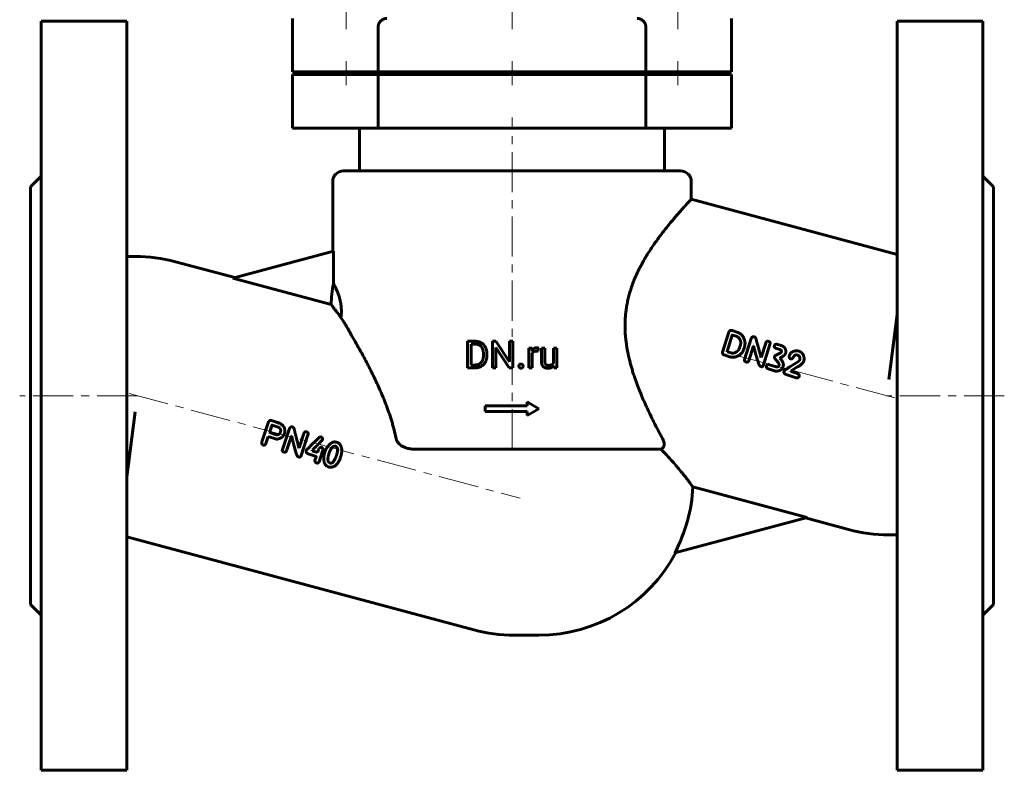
# Model space of a CAD drawing. Header units: millimetres. Extents: x -92 to 92, y -139 to 141.
# Tile 1 of 2: x -92 to 92, y -139 to 1. Entities that reach past the tile are written whole.
import ezdxf

# ---------------------------------------------------------------- set-up
doc = ezdxf.new("R2010")
doc.units = ezdxf.units.MM
doc.linetypes.add('K5LT_AXLED', pattern=[12, 7.5, -1.5, 1.5, -1.5])
doc.linetypes.add('K5LT_BASIC', pattern=[0])
doc.layers.add('Системный слой (1)', color=7, linetype='Continuous', true_color=0x6c6c6c)

msp = doc.modelspace()

# ---------------------------------------------------------------- linework, layer by layer
at = {"layer": 'Системный слой (1)', "color": 30, "linetype": 'K5LT_AXLED', "lineweight": 18, "true_color": 0xff8000}
for p, q in [((0, -0.5), (0, 23.5)), ((-31, -0.5), (-31, 4.27)), ((31, -0.5), (31, 4.27)), ((-31, -11), (-31, -6.5)), ((0, -11), (0, -6.5)), ((31, -11), (31, -6.5)), ((0, -79), (0, -17)), ((71.55, -69.42), (42.41, -61.61)), ((-70, -69), (-92, -69)), ((-71.55, -68.58), (1.55, -88.17)), ((92, -69), (70, -69))]:
    msp.add_line(p, q, dxfattribs=at)
at = {"layer": 'Системный слой (1)', "color": 150, "linetype": 'K5LT_BASIC', "lineweight": 60, "true_color": 0x0080ff}
for p, q in [((-88, 1), (-72, 1)), ((-88, 1), (-88, -139)), ((-72, 1), (-72, -139)), ((-41, -8.5), (-41, 1.5)), ((-25, -8.5), (-25, 0)), ((25, -8.5), (25, 0)), ((41, -8.5), (41, 1.5)), ((88, 1), (72, 1)), ((72, 1), (72, -139)), ((88, 1), (88, -139)), ((-41, -8.5), (-25, -8.5)), ((-41, -9), (-25, -9)), ((-41, -19), (-41, -9)), ((-35, -9), (-35, -8.5)), ((-27, -9), (-27, -8.5)), ((-25, -8.5), (25, -8.5)), ((-25, -9), (25, -9)), ((-25, -19), (-25, -9)), ((-8, -9), (-8, -8.5)), ((8, -9), (8, -8.5)), ((25, -8.5), (41, -8.5)), ((25, -9), (41, -9)), ((25, -19), (25, -9)), ((27, -9), (27, -8.5)), ((35, -9), (35, -8.5)), ((41, -19), (41, -9)), ((-41, -19), (-25, -19)), ((-28.5, -27), (-28.5, -19)), ((-25, -19), (25, -19)), ((25, -19), (41, -19)), ((28.5, -27), (28.5, -19)), ((-31.5, -27), (31.5, -27)), ((-90, -30), (-88, -28)), ((-33.5, -42.05), (-33.5, -29)), ((33.5, -32.3), (33.5, -29)), ((90, -30), (88, -28)), ((-90, -30), (-90, -108)), ((90, -30), (90, -108)), ((72, -42.62), (33.5, -32.3)), ((-52.15, -47.04), (-33.37, -42.01)), ((-33.37, -48.1), (-33.37, -42.01)), ((-72, -43), (-70.39, -43)), ((-62.89, -43.99), (-51.82, -46.95)), ((-52.15, -47.04), (-33.8, -51.96)), ((70.39, -66), (72, -53.81)), ((41, -56.82), (41.12, -56.85)), ((42.2, -57.19), (41.12, -56.85)), ((-8.29, -63.81), (-8.29, -58.84)), ((-8.29, -58.84), (-6.88, -58.84)), ((-3.66, -58.84), (-3, -58.84)), ((-3.66, -63.81), (-3.66, -58.84)), ((-3, -58.84), (-0.49, -62.68)), ((-0.49, -58.84), (0.16, -58.84)), ((-0.49, -62.68), (-0.49, -58.84)), ((0.16, -63.81), (0.16, -58.84)), ((39.34, -60.89), (40.51, -57.13)), ((40.2, -60.77), (41.17, -57.7)), ((41.92, -57.89), (41.22, -57.67)), ((43.47, -62.25), (44.7, -58.31)), ((-7.63, -63.27), (-7.63, -59.38)), ((-7.63, -59.38), (-6.88, -59.38)), ((-3, -63.81), (-3, -59.98)), ((-3, -59.98), (-0.5, -63.81)), ((3.13, -63.81), (3.13, -60.12)), ((3.13, -60.12), (3.74, -60.12)), ((3.74, -60.12), (3.75, -60.54)), ((4.91, -60.68), (4.91, -60.1)), ((5.49, -62.5), (5.49, -60.12)), ((5.49, -60.12), (6.13, -60.12)), ((6.13, -62.51), (6.13, -60.12)), ((7.77, -60.12), (8.4, -60.12)), ((7.77, -62.8), (7.77, -60.12)), ((8.4, -63.81), (8.4, -60.12)), ((42.59, -59.89), (42.66, -59.67)), ((44.23, -62.49), (45.11, -59.67)), ((45.15, -59.69), (45.11, -59.67)), ((46.57, -61.86), (47.41, -59.18)), ((46.93, -63.45), (48.19, -59.41)), ((50.22, -60.46), (49.45, -60.21)), ((50.33, -59.65), (49.65, -59.44)), ((-5.34, -61.48), (-5.34, -61.17)), ((-4.69, -61.48), (-4.69, -61.18)), ((3.76, -63.81), (3.76, -61.19)), ((40.63, -61.72), (39.63, -61.4)), ((40.23, -60.8), (40.2, -60.77)), ((40.94, -61.02), (40.23, -60.8)), ((46.57, -61.86), (46.54, -61.85)), ((50.07, -61.99), (50.09, -61.94)), ((50.33, -60.85), (50.37, -60.74)), ((53.48, -61.46), (53.35, -61.42)), ((53.74, -62.34), (53.76, -62.3)), ((54.54, -62.49), (54.6, -62.19)), ((-8.29, -63.81), (-6.94, -63.81)), ((-7.63, -63.27), (-6.94, -63.27)), ((-3.66, -63.81), (-3, -63.81)), ((-0.5, -63.81), (0.16, -63.81)), ((3.13, -63.81), (3.76, -63.81)), ((7.78, -63.44), (7.8, -63.81)), ((7.8, -63.81), (8.4, -63.81)), ((46.57, -63.57), (46.45, -63.53)), ((49.37, -63.62), (48.09, -63.22)), ((49.03, -64.36), (48.92, -64.32)), ((49.89, -63.36), (49.9, -63.31)), ((50.66, -63.6), (50.67, -63.48)), ((51.91, -63.64), (53.54, -62.59)), ((52.12, -64.44), (53.31, -63.64)), ((50.82, -64.47), (50.83, -64.43)), ((53.08, -65.64), (51.21, -65.05)), ((52.1, -64.48), (52.12, -64.44)), ((53.33, -64.86), (52.1, -64.48)), ((53.65, -65.45), (53.67, -65.4)), ((-5, -70.93), (2.83, -70.93)), ((-5, -71.93), (-5, -70.93)), ((2.83, -70.93), (2.83, -70.18)), ((2.83, -70.18), (5, -71.43)), ((2.83, -72.68), (5, -71.43)), ((-70.39, -72), (-72, -84.19)), ((-5, -71.93), (2.83, -71.93)), ((2.83, -72.68), (2.83, -71.93)), ((-45.52, -73.91), (-46.68, -77.42)), ((-44.96, -73.63), (-43.99, -73.96)), ((-44.82, -74.51), (-43.53, -74.94)), ((-41.59, -75.16), (-42.91, -79.07)), ((-45.55, -76.62), (-45.98, -77.91)), ((-45.55, -76.62), (-44.04, -77.13)), ((-45.29, -75.85), (-45.26, -75.9)), ((-45.26, -75.9), (-44.28, -76.23)), ((-41.22, -76.53), (-42.15, -79.32)), ((-41.22, -76.53), (-41.18, -76.54)), ((-38.91, -76.08), (-39.8, -78.74)), ((-38.13, -76.32), (-39.48, -80.34)), ((-39.84, -78.73), (-39.8, -78.74)), ((-36.14, -79.1), (-36.32, -79.63)), ((-18.18, -79), (25.54, -79)), ((25.54, -79), (27.85, -79)), ((-39.96, -80.41), (-39.84, -80.45)), ((-38.11, -79.86), (-36.6, -80.37)), ((-37.33, -79.21), (-37.35, -79.28)), ((-37.35, -79.28), (-36.32, -79.63)), ((-36.58, -80.42), (-36.82, -81.11)), ((-35.32, -79.16), (-36.05, -81.35)), ((-34.08, -79.5), (-34.22, -79.86)), ((-32.03, -80.48), (-32.04, -80.49)), ((-34.08, -81.54), (-33.92, -81.59)), ((55.15, -91.76), (33.8, -86.04)), ((55.15, -91.76), (30.4, -98.39)), ((62.89, -94.01), (54.82, -91.85)), ((-72, -95.38), (-7.11, -112.77)), ((72, -95), (70.39, -95)), ((-90, -108), (-88, -110)), ((90, -108), (88, -110)), ((0.39, -113.76), (5, -113.76)), ((-88, -139), (-72, -139)), ((88, -139), (72, -139))]:
    msp.add_line(p, q, dxfattribs=at)
for centre, radius, start, end in [((-31.5, -29), 2, 90, 180), ((31.5, -29), 2, 0, 90), ((-70.39, -72), 29, 75, 90), ((-5, -53.24), 28.83, 169.731, 177.4533), ((5, -84.76), 28.83, 331.7684, 357.4533), ((70.39, -66), 29, 255, 270), ((5, -84.76), 29, 270, 332.0901), ((0.39, -84.76), 29, 255, 270)]:
    msp.add_arc(centre, radius, start, end, dxfattribs=at)
for points, degree, knots in [([(-23.4, 1.5), (-23.46, 1.5), (-23.56, 1.49), (-23.7, 1.46), (-23.82, 1.43), (-23.94, 1.38), (-24.05, 1.33), (-24.18, 1.26), (-24.28, 1.2), (-24.39, 1.12), (-24.47, 1.05), (-24.56, 0.96), (-24.65, 0.87), (-24.71, 0.79), (-24.77, 0.72), (-24.81, 0.64), (-24.87, 0.53), (-24.93, 0.41), (-24.97, 0.29), (-24.99, 0.16), (-25, 0.06), (-25, 0)], 3, [0, 0, 0, 0, 2.223875, 3.320993, 4.751765, 6.145823, 7.50301, 8.461792, 10.284898, 11.126482, 12.147735, 13.322737, 14.431282, 15.252412, 16.019858, 16.764251, 17.485163, 18.961114, 19.840617, 20.61981, 22, 22, 22, 22]), ([(23.4, 1.5), (23.46, 1.5), (23.56, 1.49), (23.7, 1.46), (23.82, 1.43), (23.94, 1.38), (24.05, 1.33), (24.18, 1.26), (24.28, 1.2), (24.39, 1.12), (24.47, 1.05), (24.56, 0.96), (24.65, 0.87), (24.71, 0.79), (24.77, 0.72), (24.81, 0.64), (24.87, 0.53), (24.93, 0.41), (24.97, 0.29), (24.99, 0.16), (25, 0.06), (25, 0)], 3, [0, 0, 0, 0, 2.223875, 3.320993, 4.751765, 6.145823, 7.50301, 8.461792, 10.284898, 11.126482, 12.147735, 13.322737, 14.431282, 15.252412, 16.019858, 16.764251, 17.485163, 18.961114, 19.840617, 20.61981, 22, 22, 22, 22]), ([(21.34, -52.85), (21.38, -52.52), (21.5, -51.84), (21.71, -50.85), (21.97, -49.87), (22.27, -48.9), (22.6, -47.95), (23.04, -46.86), (23.46, -45.95), (23.91, -45.05), (24.34, -44.24), (24.86, -43.32), (25.46, -42.35), (26.07, -41.41), (26.68, -40.52), (27.29, -39.66), (27.88, -38.87), (28.49, -38.09), (29.05, -37.38), (29.61, -36.69), (30.13, -36.07), (30.61, -35.52), (31.01, -35.05), (31.37, -34.64), (31.77, -34.19), (32.14, -33.78), (32.49, -33.39), (32.77, -33.09), (33, -32.83), (33.2, -32.63), (33.35, -32.46), (33.47, -32.34), (33.5, -32.3), (33.5, -32.3)], 3, [0, 0, 0, 0, 0.904959, 1.812917, 2.730522, 3.653693, 4.579557, 5.515716, 6.947218, 7.435107, 8.422987, 9.614257, 10.613488, 11.933481, 13.155645, 14.145485, 15.466994, 16.612593, 17.757511, 18.898081, 20.215952, 21.209467, 22.198075, 23.18175, 24.033791, 25.546615, 26.635599, 27.732281, 28.842423, 29.967579, 31.10712, 32.25933, 34, 34, 34, 34]), ([(-31.96, -54.37), (-31.94, -54.21), (-31.91, -53.93), (-31.89, -53.55), (-31.89, -53.22), (-31.89, -52.98), (-31.9, -52.72), (-31.93, -52.39), (-31.97, -52.04), (-32.02, -51.68), (-32.09, -51.35), (-32.15, -51.05), (-32.23, -50.76), (-32.31, -50.47), (-32.43, -50.11), (-32.56, -49.77), (-32.68, -49.47), (-32.79, -49.22), (-32.9, -48.99), (-33.01, -48.77), (-33.11, -48.57), (-33.22, -48.36), (-33.3, -48.21), (-33.35, -48.13), (-33.37, -48.1)], 3, [0, 0, 0, 0, 1.158964, 2.068711, 2.657629, 3.437784, 3.708303, 4.468643, 5.771699, 6.253054, 7.299688, 8.484006, 8.917585, 10.081003, 11.383407, 12.928414, 14.373378, 15.604318, 16.953335, 18.406197, 19.961712, 21.593972, 23.848887, 25, 25, 25, 25]), ([(-31.96, -54.37), (-32.19, -54.08), (-32.55, -53.62), (-32.98, -53.06), (-33.28, -52.67), (-33.53, -52.32), (-33.7, -52.1), (-33.78, -51.99), (-33.8, -51.96)], 3, [0, 0, 0, 0, 2.259451, 3.736888, 5.350775, 6.605684, 8.29793, 9, 9, 9, 9]), ([(21.34, -52.85), (21.29, -53.16), (21.22, -53.78), (21.14, -54.8), (21.12, -55.73), (21.13, -56.65), (21.17, -57.48), (21.25, -58.39), (21.35, -59.18), (21.46, -59.92), (21.59, -60.68), (21.78, -61.57), (21.99, -62.46), (22.21, -63.29), (22.43, -64.07), (22.67, -64.86), (23.01, -65.88), (23.43, -67.04), (23.93, -68.31), (24.42, -69.49), (24.95, -70.68), (25.53, -71.93), (26.14, -73.2), (26.79, -74.49), (27.46, -75.77), (27.91, -76.61), (28.13, -77.02)], 3, [0, 0, 0, 0, 0.927102, 1.857215, 3.037388, 3.7002, 4.607459, 5.501958, 6.436015, 6.973225, 7.754999, 8.736106, 9.723961, 10.521716, 11.349818, 12.198873, 13.068816, 14.687597, 16.070409, 17.378401, 18.790194, 20.310421, 21.893963, 23.548561, 25.25508, 27, 27, 27, 27]), ([(-21.66, -77), (-21.77, -76.45), (-21.96, -75.64), (-22.24, -74.57), (-22.48, -73.78), (-22.72, -72.99), (-22.99, -72.21), (-23.26, -71.44), (-23.55, -70.67), (-23.84, -69.92), (-24.25, -68.92), (-24.77, -67.71), (-25.41, -66.31), (-26.06, -64.96), (-26.71, -63.68), (-27.33, -62.47), (-27.94, -61.34), (-28.6, -60.14), (-29.3, -58.89), (-30.17, -57.37), (-30.88, -56.16), (-31.51, -55.11), (-31.8, -54.63), (-31.96, -54.37)], 3, [0, 0, 0, 0, 1.3426, 2.017928, 2.696609, 3.376561, 4.059306, 4.743661, 5.430013, 6.116844, 6.803198, 8.170839, 9.526986, 10.865192, 12.184182, 13.461345, 14.693476, 15.870122, 17.556028, 19.131217, 21.61346, 22.57795, 24, 24, 24, 24]), ([(4.11, -60.18), (3.9, -60.31), (3.76, -60.54), (3.75, -60.54)], 2, [0, 0, 0, 1.96718, 2, 2, 2]), ([(3.76, -61.19), (3.82, -61.03), (4.05, -60.79), (4.38, -60.66), (4.6, -60.66)], 2, [0, 0, 0, 0.957317, 1.978659, 3, 3, 3]), ([(-18.18, -79), (-18.41, -79), (-18.78, -78.98), (-19.28, -78.89), (-19.65, -78.8), (-19.96, -78.69), (-20.29, -78.55), (-20.55, -78.41), (-20.75, -78.27), (-20.93, -78.13), (-21.1, -77.98), (-21.29, -77.77), (-21.42, -77.6), (-21.54, -77.38), (-21.61, -77.19), (-21.65, -77.05), (-21.66, -77)], 3, [0, 0, 0, 0, 2.805137, 4.388674, 5.901849, 7.295904, 8.292556, 10.094464, 10.774965, 11.201717, 12.770628, 13.38403, 14.6028, 15.281993, 16.372724, 17, 17, 17, 17]), ([(28.13, -77.02), (28.22, -77.17), (28.3, -77.37), (28.39, -77.66), (28.43, -77.87), (28.44, -78.05), (28.43, -78.2), (28.41, -78.34), (28.37, -78.46), (28.33, -78.58), (28.27, -78.68), (28.18, -78.79), (28.09, -78.87), (27.97, -78.95), (27.9, -78.98), (27.85, -79)], 3, [0, 0, 0, 0, 3.177665, 4.191509, 6.144582, 7.508299, 8.08003, 9.564139, 10.649309, 11.092217, 12.502618, 13.17641, 14.322304, 15.14818, 16, 16, 16, 16]), ([(33.8, -86.04), (33.73, -85.95), (33.59, -85.75), (33.3, -85.37), (32.96, -84.92), (32.54, -84.37), (32.12, -83.83), (31.63, -83.22), (31.04, -82.5), (30.07, -81.37), (29.01, -80.2), (28.16, -79.31), (27.85, -79)], 3, [0, 0, 0, 0, 1.448198, 2.432198, 3.587301, 4.879369, 5.919834, 6.640826, 8.08042, 9.423109, 11.751599, 13, 13, 13, 13])]:
    msp.add_open_spline(points, degree=degree, knots=knots, dxfattribs=at)
for points in [[(41, -56.82), (40.7, -56.74), (40.51, -57.13)], [(-4.69, -61.18), (-4.69, -60.64), (-5.01, -59.78), (-5.59, -59.17), (-6.39, -58.84), (-6.88, -58.84)], [(41.22, -57.67), (41.18, -57.67), (41.17, -57.7)], [(42.18, -58.01), (42.02, -57.92), (41.92, -57.89)], [(42.66, -59.67), (42.97, -58.66), (42.18, -58.01)], [(43.52, -58.89), (43.2, -57.5), (42.2, -57.19)], [(45.28, -58), (44.92, -57.89), (44.7, -58.31)], [(45.71, -58.85), (45.6, -58.1), (45.28, -58)], [(46.54, -61.85), (46.1, -60.19), (45.71, -58.85)], [(47.98, -58.87), (47.55, -58.73), (47.41, -59.18)], [(48.19, -59.41), (48.33, -58.97), (47.98, -58.87)], [(-5.34, -61.17), (-5.34, -60.75), (-5.55, -60.08), (-5.94, -59.62), (-6.51, -59.38), (-6.88, -59.38)], [(4.63, -60.05), (4.33, -60.05), (4.11, -60.18)], [(4.6, -60.66), (4.69, -60.66), (4.83, -60.67), (4.91, -60.68)], [(4.79, -60.07), (4.7, -60.05), (4.63, -60.05)], [(4.91, -60.1), (4.88, -60.08), (4.79, -60.07)], [(40.94, -61.02), (41.5, -61.2), (42.15, -60.66)], [(41.47, -61.82), (42.94, -61.55), (43.38, -60.14)], [(42.15, -60.66), (42.43, -60.39), (42.59, -59.89)], [(43.38, -60.14), (43.61, -59.42), (43.52, -58.89)], [(45.15, -59.69), (45.35, -60.57), (45.92, -62.47)], [(49.04, -59.66), (48.92, -60.05), (49.45, -60.21)], [(49.65, -59.44), (49.16, -59.28), (49.04, -59.66)], [(50.22, -60.46), (50.38, -60.51), (50.37, -60.74)], [(51.17, -60.73), (51.14, -59.9), (50.33, -59.65)], [(53.1, -60.61), (52.05, -60.78), (51.81, -61.57)], [(53.59, -60.67), (53.4, -60.61), (53.1, -60.61)], [(54.6, -62.19), (54.53, -60.96), (53.59, -60.67)], [(-6.94, -63.27), (-6.41, -63.27), (-5.7, -62.83), (-5.34, -62.02), (-5.34, -61.48)], [(-6.94, -63.81), (-6.42, -63.81), (-5.6, -63.48), (-5.01, -62.88), (-4.69, -62.01), (-4.69, -61.48)], [(5.49, -62.5), (5.49, -62.87), (5.67, -63.39), (5.83, -63.56)], [(6.18, -62.92), (6.13, -62.75), (6.13, -62.51)], [(39.34, -60.89), (39.25, -61.23), (39.63, -61.4)], [(40.63, -61.72), (40.92, -61.81), (41.47, -61.82)], [(43.47, -62.25), (43.37, -62.58), (43.73, -62.69)], [(43.73, -62.69), (44.13, -62.82), (44.23, -62.49)], [(45.92, -62.47), (46.19, -63.45), (46.45, -63.53)], [(49.06, -61.71), (48.98, -61.98), (49.39, -62.4)], [(49.85, -61.18), (49.13, -61.49), (49.06, -61.71)], [(49.39, -62.4), (50, -63.01), (49.9, -63.31)], [(50.33, -60.85), (50.3, -60.95), (49.85, -61.18)], [(50.67, -63.48), (50.87, -62.83), (50.07, -61.99)], [(50.09, -61.94), (50.98, -61.53), (51.13, -61.06)], [(51.13, -61.06), (51.19, -60.87), (51.17, -60.73)], [(51.81, -61.57), (51.74, -62.02), (52.07, -62.13)], [(52.07, -62.13), (52.1, -62.12), (52.16, -62.14)], [(52.16, -62.14), (52.46, -62.13), (52.58, -61.74)], [(52.58, -61.74), (52.91, -61.29), (53.35, -61.42)], [(53.31, -63.64), (54.35, -63.1), (54.54, -62.49)], [(53.48, -61.46), (53.93, -61.73), (53.76, -62.3)], [(53.74, -62.34), (53.71, -62.46), (53.54, -62.59)], [(1.39, -63.2), (1.28, -63.31), (1.28, -63.47)], [(1.28, -63.47), (1.28, -63.63), (1.39, -63.74)], [(1.68, -63.09), (1.49, -63.09), (1.39, -63.2)], [(1.39, -63.74), (1.49, -63.85), (1.68, -63.85)], [(1.97, -63.2), (1.87, -63.09), (1.68, -63.09)], [(1.68, -63.85), (1.87, -63.85), (1.97, -63.74)], [(2.07, -63.47), (2.07, -63.31), (1.97, -63.2)], [(1.97, -63.74), (2.07, -63.63), (2.07, -63.47)], [(5.83, -63.56), (5.99, -63.72), (6.21, -63.8)], [(6.34, -63.17), (6.24, -63.08), (6.18, -62.92)], [(6.21, -63.8), (6.44, -63.88), (6.71, -63.88)], [(6.55, -63.3), (6.43, -63.27), (6.34, -63.17)], [(6.8, -63.34), (6.67, -63.34), (6.55, -63.3)], [(6.71, -63.88), (7.1, -63.88), (7.38, -63.75)], [(7.44, -63.19), (7.21, -63.34), (6.8, -63.34)], [(7.38, -63.75), (7.62, -63.64), (7.78, -63.44)], [(7.77, -62.8), (7.66, -63.04), (7.44, -63.19)], [(46.57, -63.57), (46.86, -63.66), (46.93, -63.45)], [(48.09, -63.22), (47.65, -63.13), (47.55, -63.45)], [(47.55, -63.45), (47.52, -63.86), (47.78, -63.94)], [(47.78, -63.94), (48.55, -64.2), (48.92, -64.32)], [(49.03, -64.36), (49.31, -64.44), (49.71, -64.38)], [(49.89, -63.36), (49.79, -63.66), (49.37, -63.62)], [(49.71, -64.38), (50.47, -64.2), (50.66, -63.6)], [(51.91, -63.64), (50.91, -64.2), (50.83, -64.43)], [(50.82, -64.47), (50.73, -64.82), (51.21, -65.05)], [(53.08, -65.64), (53.48, -65.77), (53.65, -65.45)], [(53.67, -65.4), (53.78, -65.07), (53.33, -64.86)], [(-44.96, -73.63), (-45.28, -73.52), (-45.52, -73.91)], [(-44.87, -74.53), (-45.21, -75.62), (-45.29, -75.85)], [(-44.82, -74.51), (-44.86, -74.5), (-44.87, -74.53)], [(-42.56, -74.99), (-42.78, -74.35), (-43.99, -73.96)], [(-43.26, -75.75), (-43.11, -75.32), (-43.53, -74.94)], [(-42.54, -76.09), (-42.34, -75.62), (-42.56, -74.99)], [(-41.02, -74.86), (-41.37, -74.74), (-41.59, -75.16)], [(-40.6, -75.72), (-40.69, -74.97), (-41.02, -74.86)], [(-44.28, -76.23), (-43.51, -76.49), (-43.26, -75.75)], [(-44.04, -77.13), (-42.85, -77.02), (-42.54, -76.09)], [(-41.18, -76.54), (-40.99, -77.43), (-40.46, -79.34)], [(-39.84, -78.73), (-40.24, -77.07), (-40.6, -75.72)], [(-38.33, -75.78), (-38.76, -75.64), (-38.91, -76.08)], [(-36.1, -76.87), (-38.41, -79.11), (-38.45, -79.24)], [(-38.13, -76.32), (-37.98, -75.89), (-38.33, -75.78)], [(-37.33, -79.21), (-35.45, -77.32), (-35.43, -77.27)], [(-35.67, -76.72), (-36.04, -76.72), (-36.1, -76.87)], [(-35.43, -77.27), (-35.33, -76.84), (-35.67, -76.72)], [(-46.68, -77.42), (-46.9, -78.1), (-46.51, -78.23)], [(-46.51, -78.23), (-46.17, -78.35), (-45.98, -77.91)], [(-42.91, -79.07), (-43.02, -79.4), (-42.66, -79.52)], [(-35.57, -78.67), (-35.95, -78.54), (-36.14, -79.1)], [(-35.32, -79.16), (-35.23, -78.88), (-35.57, -78.67)], [(-34.16, -78.19), (-34.65, -78.67), (-34.94, -79.46)], [(-33.28, -77.65), (-33.68, -77.71), (-34.16, -78.19)], [(-33, -78.44), (-33.55, -78.26), (-34.08, -79.5)], [(-32.77, -77.69), (-33.08, -77.64), (-33.28, -77.65)], [(-32.82, -80.21), (-32.3, -78.68), (-33, -78.44)], [(-31.79, -79.18), (-31.91, -77.97), (-32.77, -77.69)], [(-42.66, -79.52), (-42.26, -79.65), (-42.15, -79.32)], [(-40.46, -79.34), (-40.21, -80.33), (-39.96, -80.41)], [(-39.84, -80.45), (-39.55, -80.55), (-39.48, -80.34)], [(-38.45, -79.24), (-38.58, -79.63), (-38.11, -79.86)], [(-36.6, -80.37), (-36.57, -80.38), (-36.58, -80.42)], [(-34.94, -79.46), (-35.17, -80.14), (-35.19, -80.85)], [(-35.19, -80.85), (-35.12, -82.03), (-34.31, -82.3)], [(-34.22, -79.86), (-34.64, -81.35), (-34.08, -81.54)], [(-33.92, -82.37), (-32.67, -82.37), (-32.04, -80.49)], [(-33.92, -81.59), (-33.55, -81.72), (-33.06, -80.81)], [(-33.06, -80.81), (-32.88, -80.4), (-32.82, -80.21)], [(-32.03, -80.48), (-31.84, -79.91), (-31.79, -79.18)], [(-36.82, -81.11), (-36.89, -81.39), (-36.54, -81.57)], [(-36.54, -81.57), (-36.16, -81.66), (-36.05, -81.35)], [(-34.31, -82.3), (-34.09, -82.37), (-33.92, -82.37)]]:
    msp.add_open_spline(points, degree=2, dxfattribs=at)

doc.saveas('drawing.dxf')
